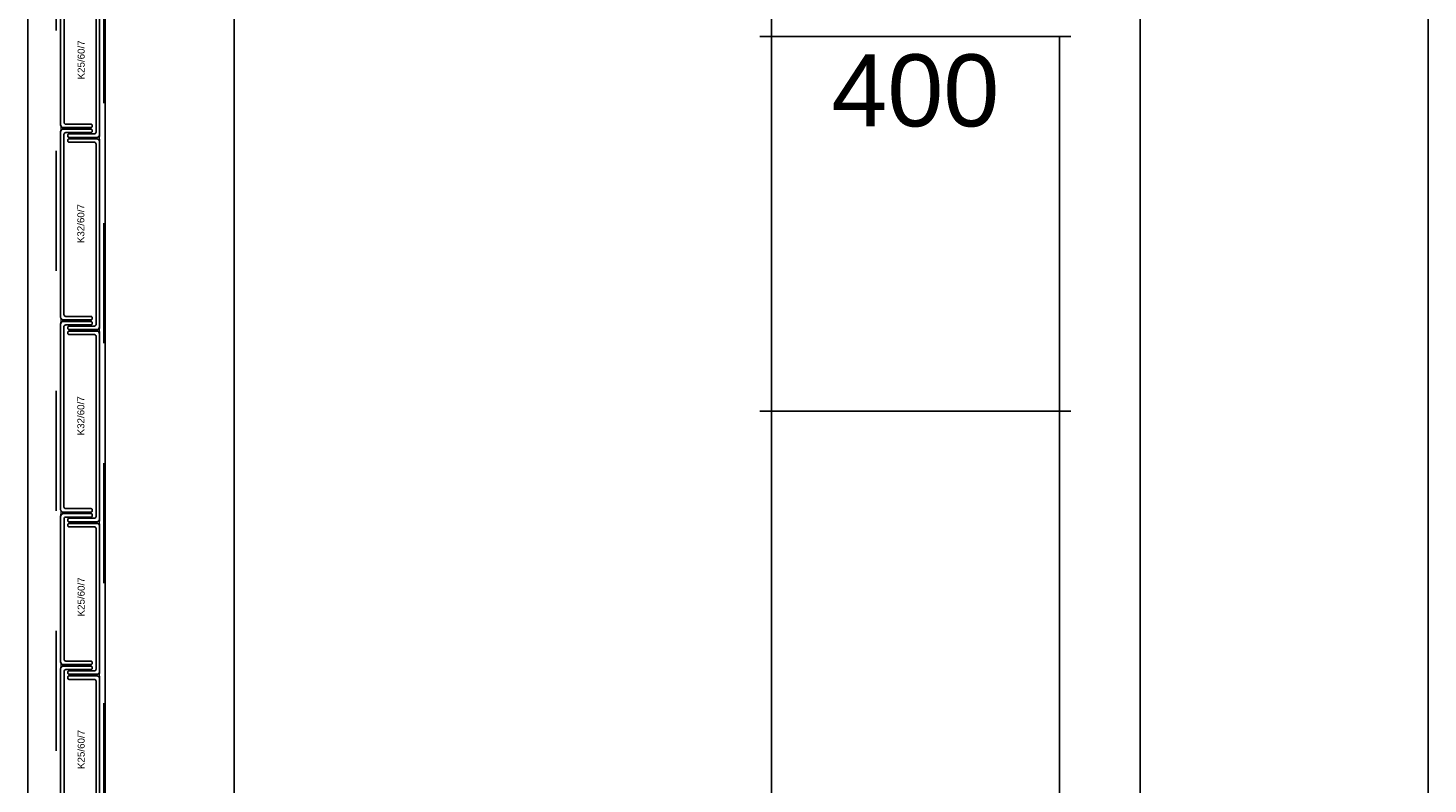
# Model space of a CAD drawing. Header units: metres. Extents: x 0 to 32.9, y 0 to 31.7.
# Tile 5 of 39: x 22.8 to 25.3, y 14.8 to 16.1. Entities that reach past the tile are written whole.
import ezdxf
from ezdxf.enums import TextEntityAlignment as Align

# ---------------------------------------------------------------- set-up
doc = ezdxf.new("R2010")
doc.units = ezdxf.units.M
doc.linetypes.add('Dash Style-1', pattern=[0.41664, 0.20828, -0.20836])
for name, color, linetype in [('003ARCH_A', 7, 'Continuous'), ('003TX_TXT', 7, 'Continuous'), ('004TGA_L', 50, 'Continuous')]:
    doc.layers.add(name, color=color, linetype=linetype)
doc.styles.add('ARIAL', font='arial.ttf')

msp = doc.modelspace()

# ---------------------------------------------------------------- linework, layer by layer
at = {"layer": '003ARCH_A', "color": 253}
for p, q in [((22.8345, 13.5245), (22.8345, 28.7852)), ((22.9683, 13.6573), (22.9683, 28.6523)), ((23.1924, 13.8848), (23.1924, 28.4248))]:
    msp.add_line(p, q, dxfattribs=at)
at = {"layer": '003ARCH_A', "color": 253, "linetype": 'Dash Style-1'}
for p, q in [((22.8833, 13.5725), (22.8833, 28.7372)), ((22.9664, 28.6542), (22.9664, 13.6555))]:
    msp.add_line(p, q, dxfattribs=at)
at = {"layer": '003ARCH_A', "color": 253, "linetype": 'Continuous', "lineweight": 18}
for p, q in [((22.8914, 15.9071), (22.8911, 15.9081)), ((22.8911, 15.9081), (22.8913, 15.9067)), ((22.8912, 15.8989), (22.8911, 15.8986)), ((22.8911, 15.8986), (22.8911, 15.8982)), ((22.8911, 15.8974), (22.8914, 15.8984)), ((22.8911, 15.8982), (22.8911, 15.8974)), ((22.8913, 15.8998), (22.8912, 15.8994)), ((22.8912, 15.8994), (22.8912, 15.8989)), ((22.8913, 15.9067), (22.8914, 15.9062)), ((22.8914, 15.9003), (22.8913, 15.8998)), ((22.892, 15.9061), (22.8914, 15.9071)), ((22.8914, 15.9062), (22.8914, 15.9057)), ((22.8914, 15.9057), (22.8914, 15.9053)), ((22.8914, 15.9053), (22.8915, 15.9049)), ((22.8916, 15.902), (22.8914, 15.9003)), ((22.8914, 15.8984), (22.892, 15.8995)), ((22.8915, 15.9049), (22.8915, 15.9044)), ((22.8915, 15.9044), (22.8916, 15.9038)), ((22.8916, 15.9038), (22.8916, 15.9032)), ((22.8916, 15.9032), (22.8916, 15.9026)), ((22.8916, 15.9026), (22.8916, 15.902)), ((22.893, 15.9051), (22.892, 15.9061)), ((22.892, 15.8995), (22.893, 15.9005)), ((22.894, 15.9045), (22.893, 15.9051)), ((22.893, 15.9005), (22.894, 15.901)), ((22.895, 15.9042), (22.894, 15.9045)), ((22.894, 15.901), (22.895, 15.9014)), ((22.8951, 15.9041), (22.895, 15.9042)), ((22.895, 15.9014), (22.8952, 15.9018)), ((22.8952, 15.9039), (22.8951, 15.9041)), ((22.8952, 15.9035), (22.8952, 15.9039)), ((22.8952, 15.9033), (22.8952, 15.9035)), ((22.8952, 15.9031), (22.8952, 15.9033)), ((22.8952, 15.9029), (22.8952, 15.9031)), ((22.8952, 15.9026), (22.8952, 15.9029)), ((22.8952, 15.9024), (22.8952, 15.9026)), ((22.8952, 15.9022), (22.8952, 15.9024)), ((22.8952, 15.902), (22.8952, 15.9022)), ((22.8952, 15.9018), (22.8952, 15.902)), ((22.9545, 15.8862), (22.9546, 15.8865)), ((22.9545, 15.886), (22.9545, 15.8862)), ((22.9545, 15.8858), (22.9545, 15.886)), ((22.9545, 15.8856), (22.9545, 15.8858)), ((22.9546, 15.8854), (22.9545, 15.8856)), ((22.9546, 15.887), (22.9547, 15.8872)), ((22.9546, 15.8867), (22.9546, 15.887)), ((22.9546, 15.8865), (22.9546, 15.8867)), ((22.9546, 15.8852), (22.9546, 15.8854)), ((22.9546, 15.8849), (22.9546, 15.8852)), ((22.9547, 15.8845), (22.9546, 15.8849)), ((22.9547, 15.8874), (22.9557, 15.8877)), ((22.9547, 15.8872), (22.9547, 15.8874)), ((22.9557, 15.8842), (22.9547, 15.8845)), ((22.9557, 15.8877), (22.9567, 15.8883)), ((22.9567, 15.8836), (22.9557, 15.8842)), ((22.9567, 15.8883), (22.9577, 15.8893)), ((22.9577, 15.8826), (22.9567, 15.8836)), ((22.9577, 15.8893), (22.9583, 15.8903)), ((22.9583, 15.8816), (22.9577, 15.8826)), ((22.9583, 15.8875), (22.9582, 15.8869)), ((22.9582, 15.8869), (22.9582, 15.8864)), ((22.9582, 15.8864), (22.9582, 15.8858)), ((22.9582, 15.8858), (22.9582, 15.8852)), ((22.9582, 15.8852), (22.9584, 15.8835)), ((22.9583, 15.8903), (22.9586, 15.8913)), ((22.9584, 15.8889), (22.9583, 15.8885)), ((22.9583, 15.8885), (22.9583, 15.888)), ((22.9583, 15.888), (22.9583, 15.8875)), ((22.9586, 15.8806), (22.9583, 15.8816)), ((22.9585, 15.8898), (22.9584, 15.8893)), ((22.9584, 15.8893), (22.9584, 15.8889)), ((22.9584, 15.8835), (22.9585, 15.8829)), ((22.9586, 15.8913), (22.9585, 15.8898)), ((22.9585, 15.8829), (22.9585, 15.8825)), ((22.9585, 15.8825), (22.9586, 15.8821)), ((22.9586, 15.8821), (22.9586, 15.8818)), ((22.9586, 15.8818), (22.9586, 15.8814)), ((22.9586, 15.8814), (22.9586, 15.8806)), ((22.8914, 15.5735), (22.8911, 15.5745)), ((22.8911, 15.5745), (22.8913, 15.5731)), ((22.8912, 15.5658), (22.8911, 15.5653)), ((22.8911, 15.5653), (22.8911, 15.565)), ((22.8911, 15.565), (22.8911, 15.5646)), ((22.8911, 15.5639), (22.8914, 15.5649)), ((22.8911, 15.5646), (22.8911, 15.5639)), ((22.8914, 15.5667), (22.8912, 15.5662)), ((22.8912, 15.5662), (22.8912, 15.5658)), ((22.8913, 15.5731), (22.8913, 15.5726)), ((22.8913, 15.5726), (22.8914, 15.5721)), ((22.892, 15.5725), (22.8914, 15.5735)), ((22.8914, 15.5721), (22.8914, 15.5718)), ((22.8914, 15.5718), (22.8915, 15.5713)), ((22.8915, 15.5684), (22.8914, 15.5667)), ((22.8914, 15.5649), (22.892, 15.5659)), ((22.8915, 15.5713), (22.8915, 15.5708)), ((22.8915, 15.5708), (22.8915, 15.5702)), ((22.8915, 15.5702), (22.8915, 15.5696)), ((22.8915, 15.5696), (22.8915, 15.569)), ((22.8915, 15.569), (22.8915, 15.5684)), ((22.893, 15.5715), (22.892, 15.5725)), ((22.892, 15.5659), (22.893, 15.5669)), ((22.894, 15.5709), (22.893, 15.5715)), ((22.893, 15.5669), (22.894, 15.5675)), ((22.895, 15.5706), (22.894, 15.5709)), ((22.894, 15.5675), (22.895, 15.5678)), ((22.8951, 15.5705), (22.895, 15.5706)), ((22.895, 15.5678), (22.8951, 15.5682)), ((22.8952, 15.5703), (22.8951, 15.5705)), ((22.8951, 15.5682), (22.8952, 15.5684)), ((22.8952, 15.5699), (22.8952, 15.5703)), ((22.8952, 15.5697), (22.8952, 15.5699)), ((22.8952, 15.5695), (22.8952, 15.5697)), ((22.8952, 15.5693), (22.8952, 15.5695)), ((22.8952, 15.569), (22.8952, 15.5693)), ((22.8952, 15.5689), (22.8952, 15.569)), ((22.8952, 15.5686), (22.8952, 15.5689)), ((22.8952, 15.5684), (22.8952, 15.5686)), ((22.9567, 15.5547), (22.9577, 15.5557)), ((22.9577, 15.5557), (22.9583, 15.5567)), ((22.9583, 15.5567), (22.9586, 15.5577)), ((22.9585, 15.5562), (22.9584, 15.5557)), ((22.9584, 15.5557), (22.9584, 15.5553)), ((22.9586, 15.5577), (22.9585, 15.5562)), ((22.9545, 15.5526), (22.9546, 15.5528)), ((22.9545, 15.5524), (22.9545, 15.5526)), ((22.9545, 15.5522), (22.9545, 15.5524)), ((22.9545, 15.552), (22.9545, 15.5522)), ((22.9546, 15.5518), (22.9545, 15.552)), ((22.9546, 15.5534), (22.9547, 15.5536)), ((22.9546, 15.5531), (22.9546, 15.5534)), ((22.9546, 15.5528), (22.9546, 15.5531)), ((22.9546, 15.5515), (22.9546, 15.5518)), ((22.9546, 15.5513), (22.9546, 15.5515)), ((22.9547, 15.5509), (22.9546, 15.5513)), ((22.9547, 15.5537), (22.9557, 15.5541)), ((22.9547, 15.5536), (22.9547, 15.5537)), ((22.9557, 15.5506), (22.9547, 15.5509)), ((22.9557, 15.5541), (22.9567, 15.5547)), ((22.9567, 15.55), (22.9557, 15.5506)), ((22.9577, 15.549), (22.9567, 15.55)), ((22.9583, 15.548), (22.9577, 15.549)), ((22.9583, 15.5539), (22.9582, 15.5533)), ((22.9582, 15.5533), (22.9582, 15.5528)), ((22.9582, 15.5528), (22.9582, 15.5521)), ((22.9582, 15.5521), (22.9582, 15.5515)), ((22.9582, 15.5515), (22.9584, 15.5498)), ((22.9584, 15.5553), (22.9583, 15.5549)), ((22.9583, 15.5549), (22.9583, 15.5544)), ((22.9583, 15.5544), (22.9583, 15.5539)), ((22.9586, 15.547), (22.9583, 15.548)), ((22.9584, 15.5498), (22.9585, 15.5493)), ((22.9585, 15.5493), (22.9585, 15.5489)), ((22.9585, 15.5489), (22.9586, 15.5484)), ((22.9586, 15.5484), (22.9586, 15.5481)), ((22.9586, 15.5481), (22.9586, 15.5478)), ((22.9586, 15.5478), (22.9586, 15.547)), ((22.8914, 15.2399), (22.8911, 15.2409)), ((22.8911, 15.2409), (22.8913, 15.2394)), ((22.892, 15.2389), (22.8914, 15.2399)), ((22.8912, 15.2322), (22.8911, 15.2317)), ((22.8911, 15.2317), (22.8911, 15.2314)), ((22.8911, 15.2314), (22.8911, 15.231)), ((22.8911, 15.2302), (22.8914, 15.2312)), ((22.8911, 15.231), (22.8911, 15.2302)), ((22.8914, 15.2331), (22.8912, 15.2325)), ((22.8912, 15.2325), (22.8912, 15.2322)), ((22.8913, 15.2394), (22.8913, 15.239)), ((22.8913, 15.239), (22.8914, 15.2385)), ((22.8914, 15.2385), (22.8914, 15.2381)), ((22.8914, 15.2381), (22.8915, 15.2377)), ((22.8915, 15.2348), (22.8914, 15.2331)), ((22.8914, 15.2312), (22.892, 15.2322)), ((22.8915, 15.2377), (22.8915, 15.2372)), ((22.8915, 15.2372), (22.8915, 15.2365)), ((22.8915, 15.2365), (22.8915, 15.236)), ((22.8915, 15.236), (22.8915, 15.2354)), ((22.8915, 15.2354), (22.8915, 15.2348)), ((22.893, 15.2379), (22.892, 15.2389)), ((22.892, 15.2322), (22.893, 15.2332)), ((22.894, 15.2373), (22.893, 15.2379)), ((22.893, 15.2332), (22.894, 15.2338)), ((22.895, 15.237), (22.894, 15.2373)), ((22.894, 15.2338), (22.895, 15.2341)), ((22.8951, 15.2369), (22.895, 15.237)), ((22.895, 15.2341), (22.8951, 15.2346)), ((22.8952, 15.2367), (22.8951, 15.2369)), ((22.8951, 15.2346), (22.8952, 15.2348)), ((22.8952, 15.2363), (22.8952, 15.2367)), ((22.8952, 15.2361), (22.8952, 15.2363)), ((22.8952, 15.2358), (22.8952, 15.2361)), ((22.8952, 15.2356), (22.8952, 15.2358)), ((22.8952, 15.2354), (22.8952, 15.2356)), ((22.8952, 15.2352), (22.8952, 15.2354)), ((22.8952, 15.235), (22.8952, 15.2352)), ((22.8952, 15.2348), (22.8952, 15.235)), ((22.9546, 15.2198), (22.9547, 15.22)), ((22.9546, 15.2194), (22.9546, 15.2198)), ((22.9546, 15.2192), (22.9546, 15.2194)), ((22.9546, 15.219), (22.9546, 15.2192)), ((22.9546, 15.2188), (22.9546, 15.219)), ((22.9546, 15.2185), (22.9546, 15.2188)), ((22.9546, 15.2184), (22.9546, 15.2185)), ((22.9546, 15.2181), (22.9546, 15.2184)), ((22.9546, 15.2179), (22.9546, 15.2181)), ((22.9546, 15.2177), (22.9546, 15.2179)), ((22.9548, 15.2173), (22.9546, 15.2177)), ((22.9547, 15.22), (22.9548, 15.2201)), ((22.9548, 15.2201), (22.9558, 15.2204)), ((22.9558, 15.2169), (22.9548, 15.2173)), ((22.9558, 15.2204), (22.9568, 15.221)), ((22.9568, 15.2164), (22.9558, 15.2169)), ((22.9568, 15.221), (22.9578, 15.222)), ((22.9578, 15.2154), (22.9568, 15.2164)), ((22.9578, 15.222), (22.9584, 15.223)), ((22.9584, 15.2144), (22.9578, 15.2154)), ((22.9583, 15.2203), (22.9582, 15.2197)), ((22.9582, 15.2197), (22.9582, 15.2191)), ((22.9582, 15.2191), (22.9582, 15.2185)), ((22.9582, 15.2185), (22.9582, 15.2179)), ((22.9582, 15.2179), (22.9584, 15.2162)), ((22.9584, 15.2213), (22.9583, 15.2208)), ((22.9583, 15.2208), (22.9583, 15.2203)), ((22.9584, 15.223), (22.9587, 15.224)), ((22.9585, 15.2226), (22.9584, 15.2221)), ((22.9584, 15.2221), (22.9584, 15.2216)), ((22.9584, 15.2216), (22.9584, 15.2213)), ((22.9584, 15.2162), (22.9585, 15.2157)), ((22.9587, 15.224), (22.9585, 15.2226)), ((22.9585, 15.2157), (22.9586, 15.2153)), ((22.9586, 15.2153), (22.9586, 15.2148)), ((22.9587, 15.2134), (22.9584, 15.2144)), ((22.9586, 15.2148), (22.9587, 15.2145)), ((22.9587, 15.2145), (22.9587, 15.2141)), ((22.9587, 15.2141), (22.9587, 15.2134)), ((22.8914, 14.9753), (22.8911, 14.9763)), ((22.8911, 14.9763), (22.8913, 14.9748)), ((22.8913, 14.9748), (22.8914, 14.9743)), ((22.892, 14.9743), (22.8914, 14.9753)), ((22.8914, 14.9743), (22.8914, 14.9739)), ((22.8914, 14.9739), (22.8914, 14.9735)), ((22.8914, 14.9735), (22.8915, 14.973)), ((22.8915, 14.973), (22.8915, 14.9725)), ((22.8915, 14.9725), (22.8916, 14.9719)), ((22.893, 14.9733), (22.892, 14.9743)), ((22.894, 14.9727), (22.893, 14.9733)), ((22.895, 14.9723), (22.894, 14.9727)), ((22.8951, 14.9722), (22.895, 14.9723)), ((22.8952, 14.972), (22.8951, 14.9722)), ((22.8912, 14.967), (22.8911, 14.9667)), ((22.8911, 14.9667), (22.8911, 14.9664)), ((22.8911, 14.9656), (22.8914, 14.9666)), ((22.8911, 14.9664), (22.8911, 14.9656)), ((22.8913, 14.9679), (22.8912, 14.9675)), ((22.8912, 14.9675), (22.8912, 14.967)), ((22.8914, 14.9684), (22.8913, 14.9679)), ((22.8916, 14.9701), (22.8914, 14.9684)), ((22.8914, 14.9666), (22.892, 14.9676)), ((22.8916, 14.9719), (22.8916, 14.9714)), ((22.8916, 14.9714), (22.8916, 14.9707)), ((22.8916, 14.9707), (22.8916, 14.9701)), ((22.892, 14.9676), (22.893, 14.9686)), ((22.893, 14.9686), (22.894, 14.9692)), ((22.894, 14.9692), (22.895, 14.9695)), ((22.895, 14.9695), (22.8952, 14.9699)), ((22.8952, 14.9717), (22.8952, 14.972)), ((22.8952, 14.9714), (22.8952, 14.9717)), ((22.8952, 14.9712), (22.8952, 14.9714)), ((22.8952, 14.971), (22.8952, 14.9712)), ((22.8952, 14.9708), (22.8952, 14.971)), ((22.8952, 14.9706), (22.8952, 14.9708)), ((22.8952, 14.9704), (22.8952, 14.9706)), ((22.8952, 14.9701), (22.8952, 14.9704)), ((22.8952, 14.9699), (22.8952, 14.9701)), ((22.9546, 14.9551), (22.9547, 14.9553)), ((22.9546, 14.9548), (22.9546, 14.9551)), ((22.9546, 14.9546), (22.9546, 14.9548)), ((22.9546, 14.9543), (22.9546, 14.9546)), ((22.9546, 14.9541), (22.9546, 14.9543)), ((22.9546, 14.9539), (22.9546, 14.9541)), ((22.9546, 14.9537), (22.9546, 14.9539)), ((22.9546, 14.9535), (22.9546, 14.9537)), ((22.9546, 14.9533), (22.9546, 14.9535)), ((22.9546, 14.953), (22.9546, 14.9533)), ((22.9548, 14.9526), (22.9546, 14.953)), ((22.9547, 14.9553), (22.9548, 14.9555)), ((22.9548, 14.9555), (22.9558, 14.9558)), ((22.9558, 14.9523), (22.9548, 14.9526)), ((22.9558, 14.9558), (22.9568, 14.9564)), ((22.9568, 14.9517), (22.9558, 14.9523)), ((22.9568, 14.9564), (22.9578, 14.9574)), ((22.9578, 14.9507), (22.9568, 14.9517)), ((22.9578, 14.9574), (22.9584, 14.9584)), ((22.9584, 14.9497), (22.9578, 14.9507)), ((22.9583, 14.9556), (22.9582, 14.955)), ((22.9582, 14.955), (22.9582, 14.9545)), ((22.9582, 14.9545), (22.9582, 14.9539)), ((22.9582, 14.9539), (22.9582, 14.9533)), ((22.9582, 14.9533), (22.9584, 14.9516)), ((22.9584, 14.9566), (22.9583, 14.9561)), ((22.9583, 14.9561), (22.9583, 14.9556)), ((22.9584, 14.9584), (22.9587, 14.9594)), ((22.9585, 14.9579), (22.9584, 14.9574)), ((22.9584, 14.9574), (22.9584, 14.957)), ((22.9584, 14.957), (22.9584, 14.9566)), ((22.9584, 14.9516), (22.9585, 14.951)), ((22.9587, 14.9487), (22.9584, 14.9497)), ((22.9587, 14.9594), (22.9585, 14.9579)), ((22.9585, 14.951), (22.9586, 14.9506)), ((22.9586, 14.9506), (22.9586, 14.9502)), ((22.9586, 14.9502), (22.9587, 14.9499)), ((22.9587, 14.9499), (22.9587, 14.9495)), ((22.9587, 14.9495), (22.9587, 14.9487))]:
    msp.add_line(p, q, dxfattribs=at)
at = {"layer": '003ARCH_A', "color": 253}
for points in [[(22.891, 15.9091), (22.891, 16.1611, -0.414214), (22.896, 16.1661), (22.944, 16.1661, -0.414214), (22.946, 16.1641), (22.946, 16.162, -0.414214), (22.944, 16.16), (22.9001, 16.16, 0.414214), (22.8971, 16.157), (22.8971, 15.9131, 0.414214), (22.9001, 15.9101), (22.944, 15.9101, -0.414214), (22.946, 15.9081), (22.946, 15.9061, -0.198912), (22.9454, 15.9047, -0.198912), (22.944, 15.9041), (22.896, 15.9041, -0.198912), (22.8925, 15.9055, -0.198912), (22.891, 15.9091)], [(22.9588, 16.1443), (22.9588, 15.8922, -0.414214), (22.9538, 15.8872), (22.9058, 15.8872, -0.414214), (22.9038, 15.8892), (22.9038, 15.8913, -0.414214), (22.9058, 15.8933), (22.9497, 15.8933, 0.414214), (22.9527, 15.8963), (22.9527, 16.1402, 0.414214), (22.9497, 16.1432), (22.9058, 16.1432, -0.414214), (22.9038, 16.1452), (22.9038, 16.1473, -0.198912), (22.9044, 16.1487, -0.198912), (22.9058, 16.1493), (22.9538, 16.1493, -0.198912), (22.9573, 16.1478, -0.198912), (22.9588, 16.1443)], [(22.891, 15.5755), (22.891, 15.8965, -0.414214), (22.896, 15.9015), (22.944, 15.9015, -0.414214), (22.946, 15.8995), (22.946, 15.8974, -0.414214), (22.944, 15.8954), (22.9, 15.8954, 0.414214), (22.897, 15.8924), (22.897, 15.5795, 0.414214), (22.9, 15.5765), (22.944, 15.5765, -0.414214), (22.946, 15.5745), (22.946, 15.5725, -0.198912), (22.9454, 15.5711, -0.198912), (22.944, 15.5705), (22.896, 15.5705, -0.198912), (22.8924, 15.5719, -0.198912), (22.891, 15.5755)], [(22.9587, 15.8796), (22.9587, 15.5586, -0.414214), (22.9537, 15.5536), (22.9058, 15.5536, -0.414214), (22.9038, 15.5556), (22.9038, 15.5577, -0.414214), (22.9058, 15.5597), (22.9497, 15.5597, 0.414214), (22.9527, 15.5627), (22.9527, 15.8756, 0.414214), (22.9497, 15.8786), (22.9058, 15.8786, -0.414214), (22.9038, 15.8806), (22.9038, 15.8826, -0.198912), (22.9043, 15.8841, -0.198912), (22.9058, 15.8846), (22.9537, 15.8846, -0.198912), (22.9573, 15.8832, -0.198912), (22.9587, 15.8796)], [(22.891, 15.2419), (22.891, 15.5629, -0.414214), (22.896, 15.5679), (22.944, 15.5679, -0.414214), (22.946, 15.5659), (22.946, 15.5638, -0.414214), (22.944, 15.5618), (22.9, 15.5618, 0.414214), (22.897, 15.5588), (22.897, 15.2459, 0.414214), (22.9, 15.2429), (22.944, 15.2429, -0.414214), (22.946, 15.2409), (22.946, 15.2389, -0.198912), (22.9454, 15.2374, -0.198912), (22.944, 15.2369), (22.896, 15.2369, -0.198912), (22.8924, 15.2383, -0.198912), (22.891, 15.2419)], [(22.9587, 15.546), (22.9587, 15.225, -0.414214), (22.9537, 15.22), (22.9058, 15.22, -0.414214), (22.9038, 15.222), (22.9038, 15.2241, -0.414214), (22.9058, 15.2261), (22.9497, 15.2261, 0.414214), (22.9527, 15.2291), (22.9527, 15.542, 0.414214), (22.9497, 15.545), (22.9058, 15.545, -0.414214), (22.9038, 15.547), (22.9038, 15.549, -0.198912), (22.9043, 15.5504, -0.198912), (22.9058, 15.551), (22.9537, 15.551, -0.198912), (22.9573, 15.5496, -0.198912), (22.9587, 15.546)], [(22.891, 14.9772), (22.891, 15.2292, -0.414214), (22.896, 15.2342), (22.944, 15.2342, -0.414214), (22.946, 15.2322), (22.946, 15.2302, -0.414214), (22.944, 15.2282), (22.9001, 15.2282, 0.414214), (22.8971, 15.2252), (22.8971, 14.9813, 0.414214), (22.9001, 14.9783), (22.944, 14.9783, -0.414214), (22.946, 14.9763), (22.946, 14.9742, -0.198912), (22.9454, 14.9728, -0.198912), (22.944, 14.9722), (22.896, 14.9722, -0.198912), (22.8925, 14.9737, -0.198912), (22.891, 14.9772)], [(22.9588, 15.2124), (22.9588, 14.9604, -0.414214), (22.9538, 14.9554), (22.9058, 14.9554, -0.414214), (22.9038, 14.9574), (22.9038, 14.9594, -0.414214), (22.9058, 14.9614), (22.9497, 14.9614, 0.414214), (22.9527, 14.9644), (22.9527, 15.2083, 0.414214), (22.9497, 15.2113), (22.9058, 15.2113, -0.414214), (22.9038, 15.2133), (22.9038, 15.2154, -0.198912), (22.9044, 15.2168, -0.198912), (22.9058, 15.2174), (22.9538, 15.2174, -0.198912), (22.9573, 15.2159, -0.198912), (22.9588, 15.2124)], [(22.891, 14.7125), (22.891, 14.9646, -0.414214), (22.896, 14.9696), (22.944, 14.9696, -0.414214), (22.946, 14.9676), (22.946, 14.9655, -0.414214), (22.944, 14.9635), (22.9001, 14.9635, 0.414214), (22.8971, 14.9605), (22.8971, 14.7166, 0.414214), (22.9001, 14.7136), (22.944, 14.7136, -0.414214), (22.946, 14.7116), (22.946, 14.7095, -0.198912), (22.9454, 14.7081, -0.198912), (22.944, 14.7075), (22.896, 14.7075, -0.198912), (22.8925, 14.709, -0.198912), (22.891, 14.7125)], [(22.9588, 14.9477), (22.9588, 14.6957, -0.414214), (22.9538, 14.6907), (22.9058, 14.6907, -0.414214), (22.9038, 14.6927), (22.9038, 14.6948, -0.414214), (22.9058, 14.6968), (22.9497, 14.6968, 0.414214), (22.9527, 14.6998), (22.9527, 14.9437, 0.414214), (22.9497, 14.9467), (22.9058, 14.9467, -0.414214), (22.9038, 14.9487), (22.9038, 14.9507, -0.198912), (22.9044, 14.9522, -0.198912), (22.9058, 14.9527), (22.9538, 14.9527, -0.198912), (22.9573, 14.9513, -0.198912), (22.9588, 14.9477)]]:
    msp.add_lwpolyline(points, format="xyb", close=True, dxfattribs=at)
at = {"layer": '003ARCH_A', "color": 253, "lineweight": 18}
for points in [[(22.9061, 15.8954), (22.944, 15.8954, 0.414214), (22.946, 15.8974), (22.946, 15.8994, 0.414214), (22.944, 15.9014), (22.9061, 15.9014)], [(22.9436, 15.8933), (22.9058, 15.8933, 0.414214), (22.9038, 15.8913), (22.9038, 15.8893, 0.414214), (22.9058, 15.8873), (22.9436, 15.8873)], [(22.9437, 15.8786), (22.9058, 15.8786, -0.414214), (22.9038, 15.8806), (22.9038, 15.8826, -0.414214), (22.9058, 15.8846), (22.9437, 15.8846)], [(22.9436, 15.5597), (22.9058, 15.5597, 0.414214), (22.9038, 15.5577), (22.9038, 15.5557, 0.414214), (22.9058, 15.5536), (22.9436, 15.5536)], [(22.9061, 15.5618), (22.944, 15.5618, 0.414214), (22.946, 15.5638), (22.946, 15.5658, 0.414214), (22.944, 15.5679), (22.9061, 15.5679)], [(22.9436, 15.545), (22.9058, 15.545, -0.414214), (22.9038, 15.547), (22.9038, 15.549, -0.414214), (22.9058, 15.551), (22.9436, 15.551)], [(22.9437, 15.2261), (22.9058, 15.2261, 0.414214), (22.9038, 15.224), (22.9038, 15.222, 0.414214), (22.9058, 15.22), (22.9437, 15.22)], [(22.9436, 15.2113), (22.9058, 15.2113, -0.414214), (22.9038, 15.2134), (22.9038, 15.2154, -0.414214), (22.9058, 15.2174), (22.9436, 15.2174)], [(22.9061, 15.2282), (22.944, 15.2282, 0.414214), (22.946, 15.2302), (22.946, 15.2322, 0.414214), (22.944, 15.2342), (22.9061, 15.2342)], [(22.9437, 14.9614), (22.9058, 14.9614, 0.414214), (22.9038, 14.9594), (22.9038, 14.9574, 0.414214), (22.9058, 14.9554), (22.9437, 14.9554)], [(22.9437, 14.9467), (22.9058, 14.9467, -0.414214), (22.9038, 14.9487), (22.9038, 14.9507, -0.414214), (22.9058, 14.9527), (22.9437, 14.9527)], [(22.9061, 14.9636), (22.944, 14.9636, 0.414214), (22.946, 14.9656), (22.946, 14.9676, 0.414214), (22.944, 14.9696), (22.9061, 14.9696)]]:
    msp.add_lwpolyline(points, format="xyb", dxfattribs=at)
at = {"layer": '003TX_TXT', "color": 7}
msp.add_line((24.2251, 16.0624), (24.5251, 16.0624), dxfattribs=at)
at = {"layer": '004TGA_L', "color": 7}
for p, q in [((24.7651, 17.4915), (24.7651, 13.8965)), ((25.2651, 17.4915), (25.2651, 13.8965))]:
    msp.add_line(p, q, dxfattribs=at)
at = {"layer": '004TGA_L', "color": 51}
for p, q in [((24.1251, 13.8956), (24.1251, 16.1124)), ((24.1051, 16.0624), (24.6451, 16.0624)), ((24.6251, 16.0624), (24.6251, 13.8956)), ((24.1051, 15.4118), (24.6451, 15.4118))]:
    msp.add_line(p, q, dxfattribs=at)

# ---------------------------------------------------------------- texts
at = {"layer": '003ARCH_A', "color": 253, "char_height": 0.01212, "attachment_point": 3, "rotation": 90, "line_spacing_factor": 0.967741, "style": 'ARIAL'}
for s, insert in [('K25/60/7', (22.9207, 16.0555)), ('K32/60/7', (22.9202, 15.7714)), ('K32/60/7', (22.9202, 15.4378)), ('K25/60/7', (22.9207, 15.1236)), ('K25/60/7', (22.9207, 14.8589))]:
    msp.add_mtext(s, dxfattribs=dict(at, insert=insert))
at = {"layer": '003TX_TXT', "color": 7, "style": 'ARIAL'}
msp.add_text('400', height=0.125, dxfattribs=at).set_placement((24.3751, 15.9687), align=Align.MIDDLE_CENTER)

doc.saveas('drawing.dxf')
